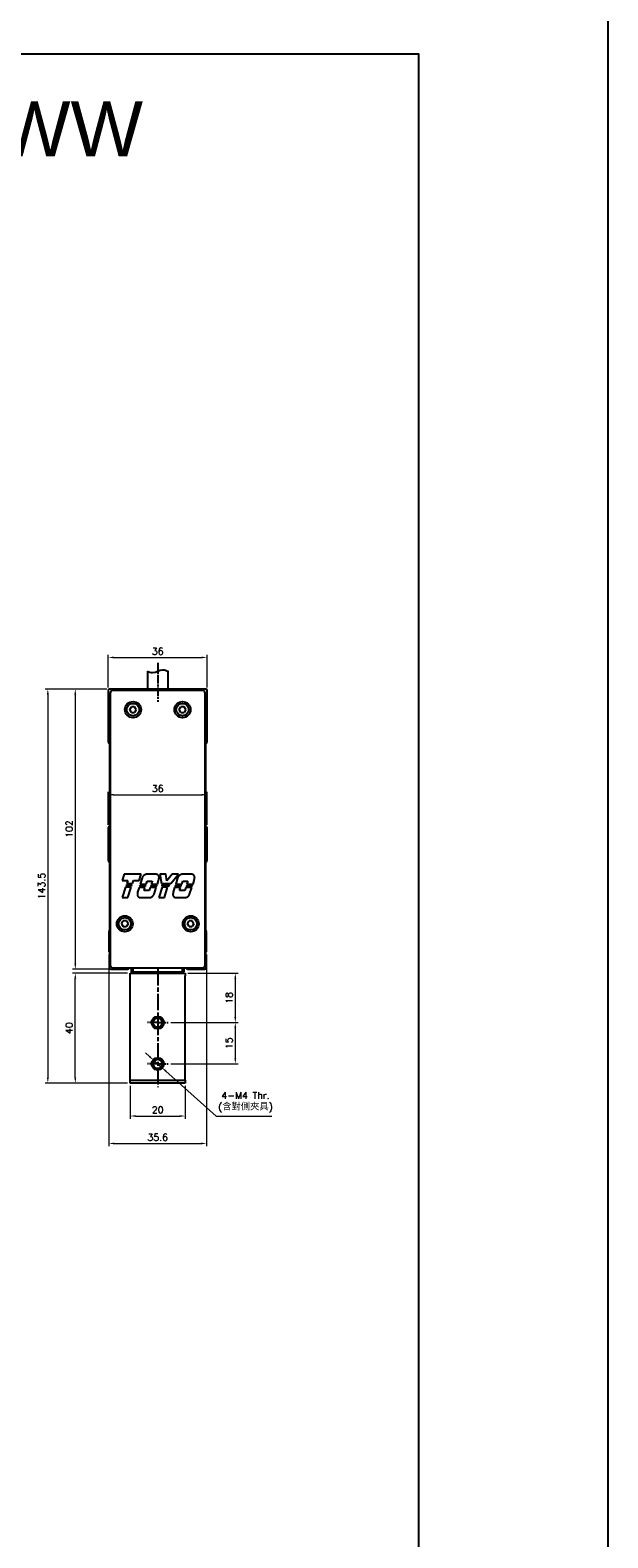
# Model space of a CAD drawing. Header units: millimetres. Extents: x 0 to 7391, y -1386 to 1500.
# Tile 52 of 127: x 5427 to 5637, y -710 to -161. Entities that reach past the tile are written whole.
import ezdxf

# ---------------------------------------------------------------- set-up
doc = ezdxf.new("R2010")
doc.units = ezdxf.units.MM
doc.header["$LTSCALE"] = 0.5
doc.linetypes.add('AM_ISO08W050', pattern=[18, 12, -1.5, 3, -1.5])
doc.linetypes.add('AM_ISO08W050x2', pattern=[9, 6, -0.75, 1.5, -0.75])
doc.layers.add('AM_5', color=3, linetype='Continuous', lineweight=25)
doc.layers.add('AM_7', color=4, linetype='AM_ISO08W050', lineweight=25)
doc.styles.get("Standard").update_dxf_attribs({"font": 'arial.ttf'})
doc.styles.add('尺寸標註', font='romans.shx', dxfattribs={"bigfont": 'CHINESET.SHX'})
doc.dimstyles.new('複本 CNS2-1$0', dxfattribs={"dimtxt": 2.5, "dimasz": 2, "dimexe": 1, "dimexo": 1, "dimgap": 1, "dimtad": 1, "dimdsep": 46, "dimtxsty": '尺寸標註', "dimcen": 0, "dimclrd": 2, "dimclre": 2, "dimclrt": 3, "dimadec": 0, "dimazin": 2, "dimtp": 0.1, "dimtm": 0.1, "dimtfac": 0.71, "dimtmove": 0, "dimatfit": 0, "dimfxl": 0, "dimlwd": 13, "dimlwe": 13, "dimarcsym": 0})
doc.dimstyles.new('複本 CNS2-1$3', dxfattribs={"dimtxt": 2.5, "dimasz": 2, "dimexe": 1, "dimexo": 1, "dimgap": 1, "dimtad": 1, "dimtoh": 1, "dimdsep": 46, "dimtxsty": '尺寸標註', "dimcen": 0, "dimclrd": 2, "dimclre": 2, "dimclrt": 3, "dimadec": 0, "dimazin": 2, "dimtp": 0.1, "dimtm": 0.1, "dimtfac": 0.71, "dimtmove": 0, "dimatfit": 0, "dimfxl": 0, "dimlwd": 13, "dimlwe": 13, "dimarcsym": 0})

# ---------------------------------------------------------------- blocks, each defined once
blk = doc.blocks.new('*D424')
at = {"layer": 'AM_5', "color": 2, "lineweight": 13}
for p, q in [((5455.46, -400.01), (5455.46, -388.01)), ((5457.46, -389.01), (5489.46, -389.01)), ((5491.46, -400.01), (5491.46, -388.01))]:
    blk.add_line(p, q, dxfattribs=at)
at = {"layer": 'AM_5', "color": 2}
for points in [[(5457.46, -388.68), (5457.46, -389.34), (5455.46, -389.01)], [(5489.46, -388.68), (5489.46, -389.34), (5491.46, -389.01)]]:
    blk.add_solid(points, dxfattribs=at)
at = {"layer": 'Defpoints', "color": 0}
for p in [(5491.46, -389.01), (5455.46, -401.01), (5491.46, -401.01)]:
    blk.add_point(p, dxfattribs=at)
at = {"layer": 'AM_5', "color": 3, "insert": (5473.46, -386.76), "char_height": 2.5, "attachment_point": 5, "style": '尺寸標註'}
blk.add_mtext('36', dxfattribs=at)
blk = doc.blocks.new('*D425')
at = {"layer": 'AM_5', "color": 2, "lineweight": 13}
for p, q in [((5455.46, -450.01), (5455.46, -438.01)), ((5457.46, -439.01), (5489.46, -439.01)), ((5491.46, -450.01), (5491.46, -438.01))]:
    blk.add_line(p, q, dxfattribs=at)
at = {"layer": 'AM_5', "color": 2}
for points in [[(5457.46, -438.68), (5457.46, -439.34), (5455.46, -439.01)], [(5489.46, -438.68), (5489.46, -439.34), (5491.46, -439.01)]]:
    blk.add_solid(points, dxfattribs=at)
at = {"layer": 'Defpoints', "color": 0}
for p in [(5491.46, -439.01), (5455.46, -451.01), (5491.46, -451.01)]:
    blk.add_point(p, dxfattribs=at)
at = {"layer": 'AM_5', "color": 3, "insert": (5473.46, -436.76), "char_height": 2.5, "attachment_point": 5, "style": '尺寸標註'}
blk.add_mtext('36', dxfattribs=at)
blk = doc.blocks.new('*D426')
at = {"layer": 'AM_5', "color": 2, "lineweight": 13}
for p, q in [((5454.96, -400.51), (5442.46, -400.51)), ((5443.46, -402.51), (5443.46, -500.51)), ((5455.46, -502.51), (5442.46, -502.51))]:
    blk.add_line(p, q, dxfattribs=at)
at = {"layer": 'AM_5', "color": 2}
for points in [[(5443.12, -402.51), (5443.79, -402.51), (5443.46, -400.51)], [(5443.12, -500.51), (5443.79, -500.51), (5443.46, -502.51)]]:
    blk.add_solid(points, dxfattribs=at)
at = {"layer": 'Defpoints', "color": 0}
for p in [(5455.96, -400.51), (5443.46, -502.51), (5456.46, -502.51)]:
    blk.add_point(p, dxfattribs=at)
at = {"layer": 'AM_5', "color": 3, "insert": (5441.21, -451.51), "char_height": 2.5, "attachment_point": 5, "rotation": 90, "style": '尺寸標註'}
blk.add_mtext('102', dxfattribs=at)
blk = doc.blocks.new('*D444')
at = {"layer": 'AM_5', "color": 2, "lineweight": 13}
for p, q in [((5463.46, -545.01), (5463.46, -557.01)), ((5483.46, -545.01), (5483.46, -557.01)), ((5465.46, -556.01), (5481.46, -556.01))]:
    blk.add_line(p, q, dxfattribs=at)
at = {"layer": 'AM_5', "color": 2}
for points in [[(5465.46, -555.68), (5465.46, -556.34), (5463.46, -556.01)], [(5481.46, -555.68), (5481.46, -556.34), (5483.46, -556.01)]]:
    blk.add_solid(points, dxfattribs=at)
at = {"layer": 'Defpoints', "color": 0}
for p in [(5463.46, -544.01), (5483.46, -544.01), (5483.46, -556.01)]:
    blk.add_point(p, dxfattribs=at)
at = {"layer": 'AM_5', "color": 3, "insert": (5473.46, -553.76), "char_height": 2.5, "attachment_point": 5, "style": '尺寸標註'}
blk.add_mtext('20', dxfattribs=at)
blk = doc.blocks.new('*D445')
at = {"layer": 'AM_5', "color": 2, "lineweight": 13}
for p, q in [((5455.66, -497.21), (5455.66, -567.01)), ((5491.26, -497.21), (5491.26, -567.01)), ((5457.66, -566.01), (5489.26, -566.01))]:
    blk.add_line(p, q, dxfattribs=at)
at = {"layer": 'AM_5', "color": 2}
for points in [[(5457.66, -565.68), (5457.66, -566.34), (5455.66, -566.01)], [(5489.26, -565.68), (5489.26, -566.34), (5491.26, -566.01)]]:
    blk.add_solid(points, dxfattribs=at)
at = {"layer": 'Defpoints', "color": 0}
for p in [(5455.66, -496.21), (5491.26, -496.21), (5491.26, -566.01)]:
    blk.add_point(p, dxfattribs=at)
at = {"layer": 'AM_5', "color": 3, "insert": (5473.46, -563.76), "char_height": 2.5, "attachment_point": 5, "style": '尺寸標註'}
blk.add_mtext('35.6', dxfattribs=at)
blk = doc.blocks.new('*D446')
at = {"layer": 'AM_5', "color": 2, "lineweight": 13}
for p, q in [((5454.96, -400.51), (5432.46, -400.51)), ((5433.46, -402.51), (5433.46, -542.01)), ((5462.46, -544.01), (5432.46, -544.01))]:
    blk.add_line(p, q, dxfattribs=at)
at = {"layer": 'AM_5', "color": 2}
for points in [[(5433.12, -402.51), (5433.79, -402.51), (5433.46, -400.51)], [(5433.12, -542.01), (5433.79, -542.01), (5433.46, -544.01)]]:
    blk.add_solid(points, dxfattribs=at)
at = {"layer": 'Defpoints', "color": 0}
for p in [(5455.96, -400.51), (5433.46, -544.01), (5463.46, -544.01)]:
    blk.add_point(p, dxfattribs=at)
at = {"layer": 'AM_5', "color": 3, "insert": (5431.21, -472.26), "char_height": 2.5, "attachment_point": 5, "rotation": 90, "style": '尺寸標註'}
blk.add_mtext('143.5', dxfattribs=at)
blk = doc.blocks.new('*D427')
at = {"layer": 'AM_5', "color": 2, "lineweight": 13}
for p, q in [((5462.46, -504.01), (5442.46, -504.01)), ((5443.46, -542.01), (5443.46, -506.01)), ((5462.46, -544.01), (5442.46, -544.01))]:
    blk.add_line(p, q, dxfattribs=at)
at = {"layer": 'AM_5', "color": 2}
for points in [[(5443.12, -506.01), (5443.79, -506.01), (5443.46, -504.01)], [(5443.12, -542.01), (5443.79, -542.01), (5443.46, -544.01)]]:
    blk.add_solid(points, dxfattribs=at)
at = {"layer": 'Defpoints', "color": 0}
for p in [(5443.46, -504.01), (5463.46, -504.01), (5463.46, -544.01)]:
    blk.add_point(p, dxfattribs=at)
at = {"layer": 'AM_5', "color": 3, "insert": (5441.21, -524.01), "char_height": 2.5, "attachment_point": 5, "rotation": 90, "style": '尺寸標註'}
blk.add_mtext('40', dxfattribs=at)
blk = doc.blocks.new('*D747')
at = {"layer": 'AM_5', "color": 2, "lineweight": 13}
for p, q in [((5484.46, -504.01), (5502.71, -504.01)), ((5501.71, -506.01), (5501.71, -520.01)), ((5478.21, -522.01), (5502.71, -522.01))]:
    blk.add_line(p, q, dxfattribs=at)
at = {"layer": 'AM_5', "color": 2}
for points in [[(5501.37, -506.01), (5502.04, -506.01), (5501.71, -504.01)], [(5501.37, -520.01), (5502.04, -520.01), (5501.71, -522.01)]]:
    blk.add_solid(points, dxfattribs=at)
at = {"layer": 'Defpoints', "color": 0}
for p in [(5483.46, -504.01), (5477.21, -522.01), (5501.71, -522.01)]:
    blk.add_point(p, dxfattribs=at)
at = {"layer": 'AM_5', "color": 3, "insert": (5499.46, -513.01), "char_height": 2.5, "attachment_point": 5, "rotation": 90, "style": '尺寸標註'}
blk.add_mtext('18', dxfattribs=at)
blk = doc.blocks.new('*D748')
at = {"layer": 'AM_5', "color": 2, "lineweight": 13}
for p, q in [((5478.21, -522.01), (5502.71, -522.01)), ((5501.71, -524.01), (5501.71, -535.01)), ((5478.21, -537.01), (5502.71, -537.01))]:
    blk.add_line(p, q, dxfattribs=at)
at = {"layer": 'AM_5', "color": 2}
for points in [[(5501.37, -524.01), (5502.04, -524.01), (5501.71, -522.01)], [(5501.37, -535.01), (5502.04, -535.01), (5501.71, -537.01)]]:
    blk.add_solid(points, dxfattribs=at)
at = {"layer": 'Defpoints', "color": 0}
for p in [(5477.21, -522.01), (5477.21, -537.01), (5501.71, -537.01)]:
    blk.add_point(p, dxfattribs=at)
at = {"layer": 'AM_5', "color": 3, "insert": (5499.46, -529.51), "char_height": 2.5, "attachment_point": 5, "rotation": 90, "style": '尺寸標註'}
blk.add_mtext('15', dxfattribs=at)
blk = doc.blocks.new('*D751')
at = {"layer": 'AM_5', "color": 2, "lineweight": 13}
for p, q in [((5470.47, -534.35), (5468.98, -533.02)), ((5471.96, -535.68), (5474.95, -538.34)), ((5476.44, -539.67), (5494.76, -556.01)), ((5494.76, -556.01), (5515.05, -556.01))]:
    blk.add_line(p, q, dxfattribs=at)
at = {"layer": 'AM_5', "color": 2}
for points in [[(5470.69, -534.1), (5470.25, -534.6), (5471.96, -535.68)], [(5476.66, -539.42), (5476.22, -539.92), (5474.95, -538.34)]]:
    blk.add_solid(points, dxfattribs=at)
at = {"layer": 'Defpoints', "color": 0}
for p in [(5471.96, -535.68), (5474.95, -538.34)]:
    blk.add_point(p, dxfattribs=at)
at = {"layer": 'AM_5', "color": 3, "insert": (5505.4, -551.02), "char_height": 2.5, "attachment_point": 5, "style": '尺寸標註'}
blk.add_mtext('4-M4 Thr.\\P(含對側夾具)', dxfattribs=at)

msp = doc.modelspace()

# ---------------------------------------------------------------- linework, layer by layer
at = {"color": 7, "linetype": 'Continuous', "lineweight": 25}
for p, q in [((5469.713, -394.012), (5469.713, -400.512)), ((5477.213, -400.512), (5477.213, -394.012)), ((5490.957, -400.511), (5455.957, -400.511)), ((5455.457, -401.011), (5455.457, -420.011)), ((5456.207, -402.01), (5456.207, -501.012)), ((5489.708, -401.011), (5457.205, -401.011)), ((5490.707, -501.012), (5490.707, -402.01)), ((5491.457, -420.011), (5491.457, -401.011)), ((5463.288, -408.012), (5463.879, -406.989)), ((5463.879, -409.034), (5463.288, -408.012)), ((5465.059, -406.989), (5463.879, -406.989)), ((5463.879, -409.034), (5465.059, -409.034)), ((5465.65, -408.012), (5465.059, -406.989)), ((5465.65, -408.012), (5465.059, -409.034)), ((5481.288, -408.012), (5481.879, -406.989)), ((5481.879, -409.034), (5481.288, -408.012)), ((5483.059, -406.989), (5481.879, -406.989)), ((5481.879, -409.034), (5483.059, -409.034)), ((5483.65, -408.012), (5483.059, -406.989)), ((5483.65, -408.012), (5483.059, -409.034)), ((5455.457, -420.011), (5455.957, -420.511)), ((5455.957, -420.511), (5455.957, -450.511)), ((5490.957, -420.511), (5491.457, -420.011)), ((5490.957, -450.511), (5490.957, -420.511)), ((5455.957, -450.511), (5455.457, -451.011)), ((5455.457, -451.011), (5455.457, -463.011)), ((5491.457, -451.011), (5490.957, -450.511)), ((5491.457, -463.011), (5491.457, -451.011)), ((5455.457, -463.011), (5455.957, -463.511)), ((5455.957, -463.511), (5455.957, -488.511)), ((5490.957, -463.511), (5491.457, -463.011)), ((5490.957, -488.511), (5490.957, -463.511)), ((5461.234, -467.978), (5460.509, -470.211)), ((5460.509, -470.211), (5462.599, -470.211)), ((5467.421, -467.978), (5461.234, -467.978)), ((5462.043, -471.88), (5461.956, -472.145)), ((5461.956, -472.145), (5463.958, -472.145)), ((5464.045, -471.88), (5462.043, -471.88)), ((5462.599, -470.211), (5462.227, -471.369)), ((5462.227, -471.369), (5464.234, -471.369)), ((5463.958, -472.145), (5464.045, -471.88)), ((5464.234, -471.369), (5464.607, -470.211)), ((5464.607, -470.211), (5466.697, -470.211)), ((5466.697, -470.211), (5467.421, -467.978)), ((5466.913, -472.042), (5466.827, -472.307)), ((5469.089, -472.042), (5466.913, -472.042)), ((5467.767, -469.299), (5467.048, -471.532)), ((5467.048, -471.532), (5469.255, -471.532)), ((5467.798, -469.215), (5467.767, -469.299)), ((5467.834, -469.131), (5467.798, -469.215)), ((5467.874, -469.048), (5467.834, -469.131)), ((5467.918, -468.967), (5467.874, -469.048)), ((5467.965, -468.887), (5467.918, -468.967)), ((5468.017, -468.809), (5467.965, -468.887)), ((5468.073, -468.734), (5468.017, -468.809)), ((5468.132, -468.661), (5468.073, -468.734)), ((5468.194, -468.591), (5468.132, -468.661)), ((5468.26, -468.525), (5468.194, -468.591)), ((5468.328, -468.462), (5468.26, -468.525)), ((5468.399, -468.402), (5468.328, -468.462)), ((5468.472, -468.346), (5468.399, -468.402)), ((5468.546, -468.294), (5468.472, -468.346)), ((5468.623, -468.246), (5468.546, -468.294)), ((5468.7, -468.202), (5468.623, -468.246)), ((5468.779, -468.161), (5468.7, -468.202)), ((5468.861, -468.124), (5468.779, -468.161)), ((5468.946, -468.09), (5468.861, -468.124)), ((5469.032, -468.06), (5468.946, -468.09)), ((5469.003, -472.307), (5469.089, -472.042)), ((5469.121, -468.033), (5469.032, -468.06)), ((5469.211, -468.011), (5469.121, -468.033)), ((5469.303, -467.992), (5469.211, -468.011)), ((5469.255, -471.532), (5469.592, -470.483)), ((5469.396, -467.978), (5469.303, -467.992)), ((5469.492, -471.122), (5469.371, -471.171)), ((5472.922, -467.978), (5469.396, -467.978)), ((5469.592, -470.483), (5471.481, -470.483)), ((5471.008, -472.042), (5470.922, -472.307)), ((5473.184, -472.042), (5471.008, -472.042)), ((5471.481, -470.483), (5471.143, -471.532)), ((5471.143, -471.532), (5473.35, -471.532)), ((5472.997, -467.985), (5472.922, -467.978)), ((5473.073, -467.996), (5472.997, -467.985)), ((5473.148, -468.013), (5473.073, -467.996)), ((5473.098, -472.307), (5473.184, -472.042)), ((5473.223, -468.036), (5473.148, -468.013)), ((5473.297, -468.064), (5473.223, -468.036)), ((5473.368, -468.097), (5473.297, -468.064)), ((5473.35, -471.532), (5473.753, -470.276)), ((5473.437, -468.136), (5473.368, -468.097)), ((5473.502, -468.179), (5473.437, -468.136)), ((5473.563, -468.226), (5473.502, -468.179)), ((5473.621, -468.277), (5473.563, -468.226)), ((5473.673, -468.33), (5473.621, -468.277)), ((5473.722, -468.387), (5473.673, -468.33)), ((5473.767, -468.449), (5473.722, -468.387)), ((5473.753, -470.276), (5473.764, -470.234)), ((5473.764, -470.234), (5473.775, -470.191)), ((5473.809, -468.514), (5473.767, -468.449)), ((5473.775, -470.191), (5473.785, -470.149)), ((5473.785, -470.149), (5473.796, -470.106)), ((5473.796, -470.106), (5473.805, -470.064)), ((5473.805, -470.064), (5473.815, -470.021)), ((5473.846, -468.583), (5473.809, -468.514)), ((5473.815, -470.021), (5473.824, -469.979)), ((5473.824, -469.979), (5473.833, -469.936)), ((5473.833, -469.936), (5473.842, -469.894)), ((5473.842, -469.894), (5473.851, -469.851)), ((5473.879, -468.654), (5473.846, -468.583)), ((5473.851, -469.851), (5473.859, -469.809)), ((5473.859, -469.809), (5473.867, -469.766)), ((5473.867, -469.766), (5473.874, -469.724)), ((5473.874, -469.724), (5473.882, -469.681)), ((5473.906, -468.728), (5473.879, -468.654)), ((5473.882, -469.681), (5473.889, -469.639)), ((5473.889, -469.639), (5473.896, -469.596)), ((5473.896, -469.596), (5473.903, -469.554)), ((5473.903, -469.554), (5473.909, -469.512)), ((5473.927, -468.804), (5473.906, -468.728)), ((5473.909, -469.512), (5473.915, -469.47)), ((5473.915, -469.47), (5473.921, -469.427)), ((5473.921, -469.427), (5473.927, -469.385)), ((5473.943, -468.88), (5473.927, -468.804)), ((5473.927, -469.385), (5473.932, -469.343)), ((5473.932, -469.343), (5473.937, -469.301)), ((5473.937, -469.301), (5473.942, -469.259)), ((5473.942, -469.259), (5473.953, -469.183)), ((5473.954, -468.957), (5473.943, -468.88)), ((5473.953, -469.183), (5473.958, -469.109)), ((5473.959, -469.034), (5473.954, -468.957)), ((5473.958, -469.109), (5473.959, -469.034)), ((5476.443, -467.978), (5474.193, -467.978)), ((5474.193, -467.978), (5474.827, -471.369)), ((5474.827, -471.369), (5478.186, -471.369)), ((5474.921, -471.88), (5474.976, -472.145)), ((5477.777, -471.88), (5474.921, -471.88)), ((5474.976, -472.145), (5477.558, -472.145)), ((5476.808, -470.37), (5476.443, -467.978)), ((5476.571, -468.058), (5476.457, -468.075)), ((5478.678, -467.978), (5476.808, -470.37)), ((5477.558, -472.145), (5477.777, -471.88)), ((5478.186, -471.369), (5480.991, -467.978)), ((5480.991, -467.978), (5478.678, -467.978)), ((5479.87, -472.042), (5479.784, -472.307)), ((5482.045, -472.042), (5479.87, -472.042)), ((5480.723, -469.299), (5480.005, -471.532)), ((5480.005, -471.532), (5482.211, -471.532)), ((5480.755, -469.215), (5480.723, -469.299)), ((5480.79, -469.131), (5480.755, -469.215)), ((5480.83, -469.048), (5480.79, -469.131)), ((5480.874, -468.967), (5480.83, -469.048)), ((5480.922, -468.887), (5480.874, -468.967)), ((5480.974, -468.809), (5480.922, -468.887)), ((5481.029, -468.734), (5480.974, -468.809)), ((5481.088, -468.661), (5481.029, -468.734)), ((5481.151, -468.591), (5481.088, -468.661)), ((5481.217, -468.525), (5481.151, -468.591)), ((5481.285, -468.461), (5481.217, -468.525)), ((5481.356, -468.402), (5481.285, -468.461)), ((5481.429, -468.346), (5481.356, -468.402)), ((5481.503, -468.294), (5481.429, -468.346)), ((5481.579, -468.246), (5481.503, -468.294)), ((5481.656, -468.202), (5481.579, -468.246)), ((5481.736, -468.161), (5481.656, -468.202)), ((5481.818, -468.124), (5481.736, -468.161)), ((5481.902, -468.09), (5481.818, -468.124)), ((5481.989, -468.06), (5481.902, -468.09)), ((5481.959, -472.307), (5482.045, -472.042)), ((5482.078, -468.033), (5481.989, -468.06)), ((5482.168, -468.011), (5482.078, -468.033)), ((5482.26, -467.992), (5482.168, -468.011)), ((5482.211, -471.532), (5482.549, -470.483)), ((5482.352, -467.978), (5482.26, -467.992)), ((5485.879, -467.978), (5482.352, -467.978)), ((5482.549, -470.483), (5484.437, -470.483)), ((5483.965, -472.042), (5483.879, -472.307)), ((5486.14, -472.042), (5483.965, -472.042)), ((5484.437, -470.483), (5484.1, -471.532)), ((5484.1, -471.532), (5486.306, -471.532)), ((5485.953, -467.985), (5485.879, -467.978)), ((5486.029, -467.996), (5485.953, -467.985)), ((5486.104, -468.013), (5486.029, -467.996)), ((5486.054, -472.307), (5486.14, -472.042)), ((5486.179, -468.036), (5486.104, -468.013)), ((5486.253, -468.064), (5486.179, -468.036)), ((5486.324, -468.097), (5486.253, -468.064)), ((5486.306, -471.532), (5486.71, -470.276)), ((5486.393, -468.135), (5486.324, -468.097)), ((5486.458, -468.178), (5486.393, -468.135)), ((5486.52, -468.226), (5486.458, -468.178)), ((5486.577, -468.276), (5486.52, -468.226)), ((5486.63, -468.33), (5486.577, -468.276)), ((5486.678, -468.387), (5486.63, -468.33)), ((5486.724, -468.448), (5486.678, -468.387)), ((5486.71, -470.276), (5486.721, -470.234)), ((5486.721, -470.234), (5486.732, -470.191)), ((5486.765, -468.514), (5486.724, -468.448)), ((5486.732, -470.191), (5486.742, -470.149)), ((5486.742, -470.149), (5486.752, -470.106)), ((5486.752, -470.106), (5486.762, -470.064)), ((5486.762, -470.064), (5486.772, -470.021)), ((5486.803, -468.582), (5486.765, -468.514)), ((5486.772, -470.021), (5486.781, -469.979)), ((5486.781, -469.979), (5486.79, -469.936)), ((5486.79, -469.936), (5486.799, -469.894)), ((5486.799, -469.894), (5486.807, -469.851)), ((5486.835, -468.654), (5486.803, -468.582)), ((5486.807, -469.851), (5486.815, -469.809)), ((5486.815, -469.809), (5486.823, -469.766)), ((5486.823, -469.766), (5486.831, -469.724)), ((5486.831, -469.724), (5486.839, -469.681)), ((5486.862, -468.728), (5486.835, -468.654)), ((5486.839, -469.681), (5486.846, -469.639)), ((5486.846, -469.639), (5486.853, -469.596)), ((5486.853, -469.596), (5486.859, -469.554)), ((5486.859, -469.554), (5486.866, -469.512)), ((5486.884, -468.804), (5486.862, -468.728)), ((5486.866, -469.512), (5486.872, -469.47)), ((5486.872, -469.47), (5486.878, -469.427)), ((5486.878, -469.427), (5486.883, -469.385)), ((5486.883, -469.385), (5486.889, -469.343)), ((5486.9, -468.88), (5486.884, -468.804)), ((5486.889, -469.343), (5486.894, -469.301)), ((5486.894, -469.301), (5486.898, -469.259)), ((5486.898, -469.259), (5486.909, -469.183)), ((5486.91, -468.957), (5486.9, -468.88)), ((5486.909, -469.183), (5486.915, -469.109)), ((5486.915, -469.034), (5486.91, -468.957)), ((5486.915, -469.109), (5486.915, -469.034)), ((5461.761, -472.682), (5460.566, -476.397)), ((5460.566, -476.397), (5462.573, -476.397)), ((5463.768, -472.682), (5461.761, -472.682)), ((5462.573, -476.397), (5463.768, -472.682)), ((5466.038, -475.311), (5466.036, -475.386)), ((5466.036, -475.386), (5466.04, -475.461)), ((5466.045, -475.235), (5466.038, -475.311)), ((5466.04, -475.461), (5466.049, -475.537)), ((5466.047, -475.203), (5466.045, -475.235)), ((5466.049, -475.171), (5466.047, -475.203)), ((5466.051, -475.14), (5466.049, -475.171)), ((5466.049, -475.537), (5466.063, -475.613)), ((5466.053, -475.108), (5466.051, -475.14)), ((5466.056, -475.076), (5466.053, -475.108)), ((5466.058, -475.044), (5466.056, -475.076)), ((5466.061, -475.012), (5466.058, -475.044)), ((5466.064, -474.98), (5466.061, -475.012)), ((5466.063, -475.613), (5466.083, -475.689)), ((5466.067, -474.948), (5466.064, -474.98)), ((5466.07, -474.916), (5466.067, -474.948)), ((5466.074, -474.884), (5466.07, -474.916)), ((5466.077, -474.852), (5466.074, -474.884)), ((5466.081, -474.82), (5466.077, -474.852)), ((5466.085, -474.788), (5466.081, -474.82)), ((5466.083, -475.689), (5466.108, -475.763)), ((5466.089, -474.756), (5466.085, -474.788)), ((5466.093, -474.723), (5466.089, -474.756)), ((5466.097, -474.691), (5466.093, -474.723)), ((5466.102, -474.659), (5466.097, -474.691)), ((5466.106, -474.627), (5466.102, -474.659)), ((5466.111, -474.594), (5466.106, -474.627)), ((5466.108, -475.763), (5466.139, -475.836)), ((5466.116, -474.562), (5466.111, -474.594)), ((5466.121, -474.53), (5466.116, -474.562)), ((5466.126, -474.498), (5466.121, -474.53)), ((5466.132, -474.465), (5466.126, -474.498)), ((5466.653, -472.845), (5466.132, -474.465)), ((5466.139, -475.836), (5466.176, -475.906)), ((5466.176, -475.906), (5466.216, -475.972)), ((5466.216, -475.972), (5466.261, -476.035)), ((5466.261, -476.035), (5466.31, -476.094)), ((5466.31, -476.094), (5466.361, -476.149)), ((5466.361, -476.149), (5466.417, -476.199)), ((5466.417, -476.199), (5466.477, -476.247)), ((5466.477, -476.247), (5466.541, -476.291)), ((5466.541, -476.291), (5466.608, -476.33)), ((5466.608, -476.33), (5466.679, -476.365)), ((5468.828, -472.845), (5466.653, -472.845)), ((5466.679, -476.365), (5466.752, -476.395)), ((5466.752, -476.395), (5466.826, -476.419)), ((5466.826, -476.419), (5466.902, -476.437)), ((5466.827, -472.307), (5469.003, -472.307)), ((5466.902, -476.437), (5466.979, -476.45)), ((5466.979, -476.45), (5467.055, -476.458)), ((5467.055, -476.458), (5467.13, -476.46)), ((5467.13, -476.46), (5470.656, -476.46)), ((5468.491, -473.883), (5468.828, -472.845)), ((5470.38, -473.883), (5468.491, -473.883)), ((5470.717, -472.845), (5470.38, -473.883)), ((5470.656, -476.46), (5470.739, -476.442)), ((5472.892, -472.845), (5470.717, -472.845)), ((5470.739, -476.442), (5470.821, -476.42)), ((5470.821, -476.42), (5470.901, -476.396)), ((5470.901, -476.396), (5470.979, -476.368)), ((5470.922, -472.307), (5473.098, -472.307)), ((5470.979, -476.368), (5471.055, -476.337)), ((5471.055, -476.337), (5471.129, -476.303)), ((5471.129, -476.303), (5471.202, -476.266)), ((5471.202, -476.266), (5471.275, -476.226)), ((5471.275, -476.226), (5471.346, -476.182)), ((5471.346, -476.182), (5471.416, -476.134)), ((5471.416, -476.134), (5471.484, -476.084)), ((5471.484, -476.084), (5471.551, -476.031)), ((5471.551, -476.031), (5471.615, -475.974)), ((5471.615, -475.974), (5471.677, -475.915)), ((5471.677, -475.915), (5471.737, -475.853)), ((5471.737, -475.853), (5471.793, -475.788)), ((5471.793, -475.788), (5471.847, -475.721)), ((5471.847, -475.721), (5471.897, -475.652)), ((5471.897, -475.652), (5471.945, -475.581)), ((5471.945, -475.581), (5471.989, -475.509)), ((5471.989, -475.509), (5472.03, -475.435)), ((5472.03, -475.435), (5472.067, -475.361)), ((5472.067, -475.361), (5472.101, -475.285)), ((5472.101, -475.285), (5472.131, -475.21)), ((5472.131, -475.21), (5472.892, -472.845)), ((5475.071, -472.682), (5473.876, -476.397)), ((5473.876, -476.397), (5475.883, -476.397)), ((5477.078, -472.682), (5475.071, -472.682)), ((5475.883, -476.397), (5477.078, -472.682)), ((5478.994, -475.311), (5478.993, -475.386)), ((5478.993, -475.386), (5478.996, -475.461)), ((5479.001, -475.235), (5478.994, -475.311)), ((5478.996, -475.461), (5479.005, -475.537)), ((5479.003, -475.203), (5479.001, -475.235)), ((5479.005, -475.171), (5479.003, -475.203)), ((5479.007, -475.14), (5479.005, -475.171)), ((5479.005, -475.537), (5479.02, -475.613)), ((5479.01, -475.108), (5479.007, -475.14)), ((5479.012, -475.076), (5479.01, -475.108)), ((5479.015, -475.044), (5479.012, -475.076)), ((5479.018, -475.012), (5479.015, -475.044)), ((5479.021, -474.98), (5479.018, -475.012)), ((5479.02, -475.613), (5479.04, -475.689)), ((5479.024, -474.948), (5479.021, -474.98)), ((5479.027, -474.916), (5479.024, -474.948)), ((5479.031, -474.884), (5479.027, -474.916)), ((5479.034, -474.852), (5479.031, -474.884)), ((5479.038, -474.82), (5479.034, -474.852)), ((5479.042, -474.788), (5479.038, -474.82)), ((5479.04, -475.689), (5479.065, -475.763)), ((5479.046, -474.756), (5479.042, -474.788)), ((5479.05, -474.723), (5479.046, -474.756)), ((5479.054, -474.691), (5479.05, -474.723)), ((5479.058, -474.659), (5479.054, -474.691)), ((5479.063, -474.627), (5479.058, -474.659)), ((5479.068, -474.594), (5479.063, -474.627)), ((5479.065, -475.763), (5479.096, -475.836)), ((5479.073, -474.562), (5479.068, -474.594)), ((5479.078, -474.53), (5479.073, -474.562)), ((5479.083, -474.498), (5479.078, -474.53)), ((5479.088, -474.465), (5479.083, -474.498)), ((5479.61, -472.845), (5479.088, -474.465)), ((5479.096, -475.836), (5479.132, -475.906)), ((5479.132, -475.906), (5479.173, -475.972)), ((5479.173, -475.972), (5479.218, -476.035)), ((5479.218, -476.035), (5479.266, -476.094)), ((5479.266, -476.094), (5479.318, -476.149)), ((5479.318, -476.149), (5479.373, -476.199)), ((5479.373, -476.199), (5479.433, -476.247)), ((5479.433, -476.247), (5479.497, -476.291)), ((5479.497, -476.291), (5479.565, -476.33)), ((5479.565, -476.33), (5479.635, -476.365)), ((5481.785, -472.845), (5479.61, -472.845)), ((5479.635, -476.365), (5479.708, -476.395)), ((5479.708, -476.395), (5479.783, -476.419)), ((5479.783, -476.419), (5479.859, -476.437)), ((5479.784, -472.307), (5481.959, -472.307)), ((5479.859, -476.437), (5479.935, -476.45)), ((5479.935, -476.45), (5480.012, -476.458)), ((5480.012, -476.458), (5480.086, -476.46)), ((5480.086, -476.46), (5483.613, -476.46)), ((5481.448, -473.883), (5481.785, -472.845)), ((5483.336, -473.883), (5481.448, -473.883)), ((5483.673, -472.845), (5483.336, -473.883)), ((5483.613, -476.46), (5483.696, -476.442)), ((5485.849, -472.845), (5483.673, -472.845)), ((5483.696, -476.442), (5483.778, -476.42)), ((5483.778, -476.42), (5483.858, -476.396)), ((5483.858, -476.396), (5483.936, -476.368)), ((5483.879, -472.307), (5486.054, -472.307)), ((5483.936, -476.368), (5484.012, -476.337)), ((5484.012, -476.337), (5484.086, -476.303)), ((5484.086, -476.303), (5484.159, -476.266)), ((5484.159, -476.266), (5484.231, -476.226)), ((5484.231, -476.226), (5484.302, -476.182)), ((5484.302, -476.182), (5484.372, -476.135)), ((5484.372, -476.135), (5484.441, -476.084)), ((5484.441, -476.084), (5484.507, -476.031)), ((5484.507, -476.031), (5484.572, -475.974)), ((5484.572, -475.974), (5484.634, -475.915)), ((5484.634, -475.915), (5484.693, -475.853)), ((5484.693, -475.853), (5484.75, -475.788)), ((5484.75, -475.788), (5484.803, -475.721)), ((5484.803, -475.721), (5484.854, -475.652)), ((5484.854, -475.652), (5484.901, -475.581)), ((5484.901, -475.581), (5484.945, -475.509)), ((5484.945, -475.509), (5484.986, -475.435)), ((5484.986, -475.435), (5485.024, -475.361)), ((5485.024, -475.361), (5485.058, -475.286)), ((5485.058, -475.286), (5485.088, -475.21)), ((5485.088, -475.21), (5485.849, -472.845)), ((5455.957, -488.511), (5455.657, -488.811)), ((5460.288, -486.012), (5460.879, -484.989)), ((5460.288, -486.012), (5460.879, -487.034)), ((5462.059, -484.989), (5460.879, -484.989)), ((5460.879, -487.034), (5462.059, -487.034)), ((5462.059, -484.989), (5462.65, -486.012)), ((5462.65, -486.012), (5462.059, -487.034)), ((5484.288, -486.012), (5484.879, -484.989)), ((5484.879, -487.034), (5484.288, -486.012)), ((5486.059, -484.989), (5484.879, -484.989)), ((5484.879, -487.034), (5486.059, -487.034)), ((5486.65, -486.012), (5486.059, -484.989)), ((5486.65, -486.012), (5486.059, -487.034)), ((5491.257, -488.811), (5490.957, -488.511)), ((5455.657, -488.811), (5455.657, -496.211)), ((5491.257, -496.211), (5491.257, -488.811)), ((5455.657, -496.211), (5455.957, -496.511)), ((5455.957, -496.511), (5455.957, -502.011)), ((5490.957, -496.511), (5491.257, -496.211)), ((5490.957, -502.011), (5490.957, -496.511)), ((5456.457, -502.511), (5462.457, -502.511)), ((5457.205, -502.011), (5489.708, -502.011)), ((5463.457, -504.011), (5483.457, -504.011)), ((5463.457, -505.011), (5463.457, -504.011)), ((5463.457, -543.011), (5463.457, -505.011)), ((5463.957, -503.511), (5463.957, -502.011)), ((5464.457, -504.011), (5463.957, -503.511)), ((5464.457, -502.011), (5464.457, -503.011)), ((5464.957, -503.511), (5481.957, -503.511)), ((5482.457, -503.011), (5482.457, -502.011)), ((5482.457, -504.011), (5482.957, -503.511)), ((5482.957, -502.011), (5482.957, -503.511)), ((5483.457, -504.011), (5483.457, -505.011)), ((5483.457, -543.011), (5483.457, -505.011)), ((5484.457, -502.511), (5490.457, -502.511)), ((5463.457, -544.011), (5463.457, -543.011)), ((5463.457, -543.011), (5483.457, -543.011)), ((5483.457, -543.011), (5483.457, -544.011)), ((5483.457, -544.011), (5463.457, -544.011))]:
    msp.add_line(p, q, dxfattribs=at)
at = {"color": 1}
msp.add_lwpolyline([(5050.843, 1359.753), (5637.329, 1359.753), (5637.329, -881.084), (5050.843, -881.084)], close=True, dxfattribs=at)
msp.add_lwpolyline([(5089.468, -169.203), (5568.453, -169.203), (5568.453, -834.08), (5089.468, -834.08)], close=True)
at = {"color": 7, "linetype": 'Continuous', "lineweight": 25, "flags": 128}
msp.add_lwpolyline([(5476.457, -468.591), (5476.461, -468.59), (5476.535, -468.578)], dxfattribs=at)
at = {"color": 7, "linetype": 'Continuous', "lineweight": 25}
for centre, radius in [((5464.463, -408.012), 2.932), ((5464.469, -408.012), 2.25), ((5482.483, -408.012), 2.932), ((5482.469, -408.012), 2.25), ((5461.461, -486.012), 2.909), ((5485.484, -486.012), 2.909), ((5461.469, -486.012), 2.25), ((5485.469, -486.012), 2.25)]:
    msp.add_circle(centre, radius, dxfattribs=at)
at = {"color": 7}
for centre, radius in [((5473.457, -522.011), 2.25), ((5473.457, -522.011), 1.65), ((5473.457, -537.011), 2.25), ((5473.457, -537.011), 1.65)]:
    msp.add_circle(centre, radius, dxfattribs=at)
at = {"color": 7, "linetype": 'Continuous', "lineweight": 25}
for centre, start, end in [((5455.957, -401.011), 90, 180), ((5490.957, -401.011), 0, 90), ((5456.457, -502.011), 180, 270), ((5462.457, -502.011), 270, 0), ((5464.957, -503.011), 180, 270), ((5481.957, -503.011), 270, 0), ((5484.457, -502.011), 180, 270), ((5490.457, -502.011), 270, 0)]:
    msp.add_arc(centre, 0.5, start, end, dxfattribs=at)
at = {"color": 3, "linetype": 'Continuous', "lineweight": 25}
for centre in [(5473.457, -522.011), (5473.457, -537.011)]:
    msp.add_arc(centre, 2, 256.41264, 171.49741, dxfattribs=at)
at = {"color": 7, "linetype": 'Continuous', "lineweight": 25}
for centre, major_axis in [((5457.208, -402.012), (-0.709, 0.709)), ((5489.705, -402.012), (0.709, 0.709)), ((5457.208, -501.01), (-0.709, -0.709)), ((5489.705, -501.01), (0.709, -0.709))]:
    msp.add_ellipse(centre, major_axis=major_axis, ratio=0.9972647, start_param=5.4991567, end_param=7.0672139, dxfattribs=at)
msp.add_spline([(5469.713, -394.012), (5471.588, -394.512), (5475.338, -393.512), (5477.213, -394.012)], degree=3)
at = {"layer": 'AM_7', "linetype": 'AM_ISO08W050x2'}
for p, q in [((5473.45, -391.011), (5473.45, -405.196)), ((5473.457, -522.011), (5469.707, -522.011)), ((5473.457, -522.011), (5477.207, -522.011)), ((5473.457, -537.011), (5469.707, -537.011)), ((5473.457, -537.011), (5477.207, -537.011))]:
    msp.add_line(p, q, dxfattribs=at)
at = {"layer": 'AM_7'}
msp.add_line((5473.457, -502.511), (5473.457, -545.511), dxfattribs=at)

# ---------------------------------------------------------------- texts
msp.add_text('CHZ2-W14-WR/WL/WM/WW', height=20).set_placement((5104.99, -206.547))

# ---------------------------------------------------------------- dimensions: what is measured, and where the dimension line sits
at = {"layer": 'AM_5'}
for p1, p2, picture, middle in [((5455.457, -401.011), (5491.457, -401.011), '*D424', (5473.457, -386.761)), ((5455.457, -451.011), (5491.457, -451.011), '*D425', (5473.457, -436.761))]:
    dim = msp.add_aligned_dim(p1=p1, p2=p2, distance=12, dimstyle='複本 CNS2-1$0', dxfattribs=at)
    dim.commit()
    dim.dimension.update_dxf_attribs({"geometry": picture, "text_midpoint": middle})
for base, p1, p2, picture, middle in [((5433.457, -544.011), (5455.957, -400.511), (5463.457, -544.011), '*D446', (5431.207, -472.261)), ((5443.457, -502.511), (5455.957, -400.511), (5456.457, -502.511), '*D426', (5441.207, -451.511)), ((5443.457, -504.011), (5463.457, -544.011), (5463.457, -504.011), '*D427', (5441.207, -524.011)), ((5501.708, -537.011), (5477.207, -522.011), (5477.207, -537.011), '*D748', (5499.458, -529.511))]:
    dim = msp.add_linear_dim(base=base, p1=p1, p2=p2, angle=90, dimstyle='複本 CNS2-1$0', dxfattribs=at)
    dim.commit()
    dim.dimension.update_dxf_attribs({"geometry": picture, "text_midpoint": middle})
for base, p1, p2, picture, middle in [((5491.257, -566.011), (5455.657, -496.211), (5491.257, -496.211), '*D445', (5473.457, -563.761)), ((5483.457, -556.011), (5463.457, -544.011), (5483.457, -544.011), '*D444', (5473.457, -553.761))]:
    dim = msp.add_linear_dim(base=base, p1=p1, p2=p2, dimstyle='複本 CNS2-1$0', dxfattribs=at)
    dim.commit()
    dim.dimension.update_dxf_attribs({"geometry": picture, "text_midpoint": middle})
dim = msp.add_linear_dim(base=(5501.708, -522.011), p1=(5483.457, -504.011), p2=(5477.207, -522.011), angle=90, dimstyle='複本 CNS2-1$0', override={"dimpost": ''}, dxfattribs=at)
dim.commit()
dim.dimension.update_dxf_attribs({"geometry": '*D747', "text_midpoint": (5499.458, -513.011)})
dim = msp.add_diameter_dim_2p(p1=(5471.964, -535.68), p2=(5474.949, -538.342), text='4-M4 Thr.^J(含對側夾具)', dimstyle='複本 CNS2-1$3', dxfattribs=at)
dim.commit()
dim.dimension.update_dxf_attribs({"geometry": '*D751', "text_midpoint": (5505.403, -556.011), "dimtype": 163})

doc.saveas('drawing.dxf')
